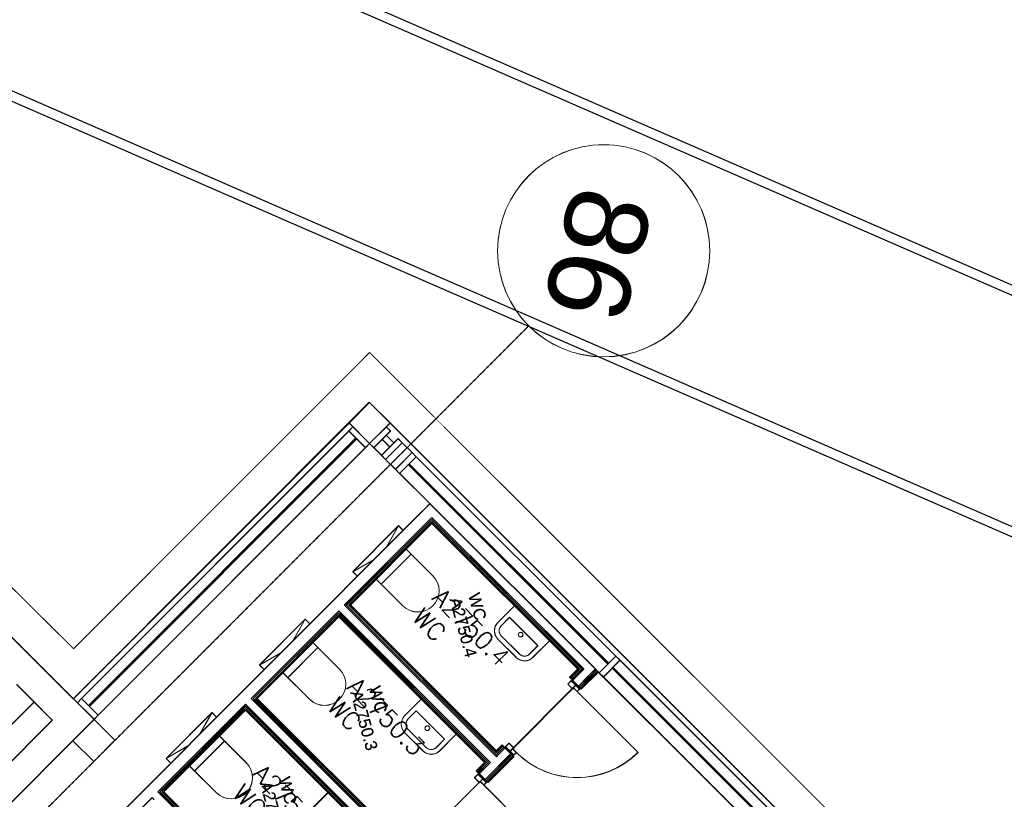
# Model space of a CAD drawing. Header units: millimetres. Extents: x 1589461 to 1701858, y 2333614 to 2610588.
# Tile 47 of 50: x 1665960 to 1674313, y 2595440 to 2602053. Entities that reach past the tile are written whole.
import ezdxf
from ezdxf.enums import TextEntityAlignment as Align

# ---------------------------------------------------------------- set-up
doc = ezdxf.new("R2010")
doc.units = ezdxf.units.MM
doc.linetypes.add('zv001-h02-a-200-1-0001$0$Dash', pattern=[4, 2, -2])
doc.linetypes.add('zv001-h02-a-200-1-0001$0$Grid Line', pattern=[22.225, 12.7, -3.175, 3.175, -3.175])
for name, color, linetype in [('_grå hatch fotavtrykk', 7, 'Continuous'), ('isy-zv001-h02$0$A861 soner eks', 255, 'Continuous'), ('isy-zv001-h02$0$A862-B-T', 255, 'Continuous'), ('isy-zv001-h02$0$A862-N-RLin', 255, 'Continuous'), ('isy-zv001-h02$0$A862-N-T', 255, 'Continuous'), ('isy-zv001-h02$0$A862-NA', 255, 'Continuous'), ('isy-zv001-h02$0$A862-NR', 255, 'Continuous')]:
    doc.layers.add(name, color=color, linetype=linetype)
for name, color, linetype, lineweight in [('zv001-h02-a-200-1-0001$0$20_Bygning generelt', 7, 'Continuous', 0), ('zv001-h02-a-200-1-0001$0$23_Yttervegg', 7, 'Continuous', 0), ('zv001-h02-a-200-1-0001$0$24_Dør', 7, 'Continuous', 0), ('zv001-h02-a-200-1-0001$0$24_Innervegg', 7, 'Continuous', 0), ('zv001-h02-a-200-1-0001$0$271_Fast inventar', 7, 'Continuous', 0), ('zv001-h02-a-200-1-0001$0$822_Akselinjer', 7, 'Continuous', 0), ('zv001-h02-a-200-1-0001$0$83_Tekst', 7, 'Continuous', 0)]:
    doc.layers.add(name, color=color, linetype=linetype, lineweight=lineweight)
doc.styles.add('isy-zv001-h02$0$ROMANS', font='romans.shx')
doc.styles.add('isy-zv001-h02$0$Standard', font='txt')
doc.styles.add('zv001-h02-a-200-1-0001$0$Arial_9', font='arial.ttf', dxfattribs={"height": 150})
doc.styles.add('zv001-h02-a-200-1-0001$0$ISOCPEUR', font='arial.ttf', dxfattribs={"height": 350})

# ---------------------------------------------------------------- blocks, each defined once
blk = doc.blocks.new('isy-zv001-h02$0$Arkiv_0.975_234', base_point=(302896.2, 40813.4))
at = {"linetype": 'Continuous', "style": 'isy-zv001-h02$0$Standard', "flags": 1}
for tag in ['floor_f', 'ROOM_WALLS_SURF', 'ROOM_DOORS_SURF', 'ROOM_WINDS_SURF', 'ROOM_BASELEV', 'ROOM_HEIGHT', 'ROOM_NET_AREA', 'ROOM_REDUCED_AREA', 'ROOM_CALC_AREA', 'ROOM_VOLUME']:
    blk.add_attdef(tag, text='', height=2000, dxfattribs=at).set_placement((302896.2, 39780.3), align=Align.BOTTOM_LEFT)
at = {"layer": 'isy-zv001-h02$0$A862-B-T', "linetype": 'Continuous', "style": 'isy-zv001-h02$0$Standard'}
blk.add_attdef('Bruttoareal', text='', height=2000, dxfattribs=at).set_placement((302896.2, 39780.3), align=Align.BOTTOM_LEFT)
at = {"layer": 'isy-zv001-h02$0$A862-N-T', "color": 2, "style": 'isy-zv001-h02$0$Standard'}
blk.add_attdef('Nettoareal', text='', height=125, dxfattribs=at).set_placement((302614.3, 40514.5), align=Align.BOTTOM_LEFT)
at = {"layer": 'isy-zv001-h02$0$A862-NA', "color": 1, "style": 'isy-zv001-h02$0$Standard'}
blk.add_attdef('ROOM_NAME', text='', height=125, dxfattribs=at).set_placement((302614.3, 40702), align=Align.BOTTOM_LEFT)
at = {"layer": 'isy-zv001-h02$0$A862-NR', "style": 'isy-zv001-h02$0$Standard'}
blk.add_attdef('ROOM_NUMBER', text='', height=125, dxfattribs=at).set_placement((302614.3, 40889.5), align=Align.BOTTOM_LEFT)

msp = doc.modelspace()

# ---------------------------------------------------------------- linework, layer by layer
at = {"layer": '_grå hatch fotavtrykk'}
for points in [[(1662902.2, 2602304.2), (1664639.2, 2604044.9), (1691795.8, 2592218.5)], [(1691296.4, 2590297.9), (1665082.3, 2601712.9), (1663038.2, 2599665.6), (1664646, 2598058.4), (1666413.6, 2596293.5), (1668924.8, 2598808.4), (1669012.7, 2598720.6), (1685599.5, 2582158.8), (1686903.1, 2577436.5), (1687443.6, 2575478.6)]]:
    msp.add_lwpolyline(points, dxfattribs=at)
at = {"layer": 'isy-zv001-h02$0$A862-N-RLin'}
for points in [[(1691775.3, 2592139.7), (1664657.5, 2603948.3), (1662862.2, 2602150.1)], [(1662385.6, 2600316.9), (1662980.8, 2599723), (1665054.6, 2601813.3), (1691316.6, 2590375.5)], [(1672646.3, 2594744.8), (1670869, 2596519.4), (1670724.6, 2596374.8), (1670717.5, 2596381.8), (1670686.5, 2596412.7), (1670114.7, 2595840.1), (1670144.8, 2595810), (1670152.7, 2595802.1), (1669933.2, 2595582.2), (1669926.1, 2595589.3), (1669895.1, 2595620.2), (1669323.3, 2595047.5)]]:
    msp.add_lwpolyline(points, dxfattribs=at)
for points in [[(1668765, 2597088.8), (1669457.8, 2597781), (1670695.8, 2596545.8), (1670632.2, 2596467.9), (1670683, 2596416.3), (1670111.2, 2595843.6), (1670052.8, 2595901.8), (1670004.2, 2595851.4)], [(1668666.4, 2596988.4), (1667974.5, 2596295.4), (1669212, 2595059.7), (1669261.4, 2595109.3), (1669268.5, 2595102.2), (1669319.8, 2595044), (1669891.6, 2595616.6), (1669841.2, 2595674.1), (1669833.3, 2595682), (1669903.9, 2595752.7)], [(1668420.6, 2594267.2), (1668470, 2594316.7), (1668477.1, 2594309.7), (1668528.6, 2594258.7), (1669100.5, 2594831.4), (1669049.8, 2594881.5), (1669041.9, 2594889.4), (1669112.6, 2594960.2), (1667875.1, 2596195.9), (1667183.1, 2595502.9)]]:
    msp.add_lwpolyline(points, close=True, dxfattribs=at)
at = {"layer": 'zv001-h02-a-200-1-0001$0$20_Bygning generelt', "flags": 128}
for points in [[(1662902, 2602303.2), (1664639.6, 2604043.6), (1691795.5, 2592217.4)], [(1662902.6, 2602305.5), (1664639.2, 2604044.9), (1691795.8, 2592218.5)], [(1691775.3, 2592139.9), (1664657.2, 2603949.6), (1662862.8, 2602152.4)], [(1691775.1, 2592138.9), (1664657.5, 2603948.3), (1662862.2, 2602150.1)], [(1691316.8, 2590376.3), (1665063.8, 2601809.3), (1662980.8, 2599723)], [(1691316.6, 2590375.3), (1665064.1, 2601808), (1662981.6, 2599722.1)], [(1691296.5, 2590298.1), (1665082, 2601714.3), (1663037.4, 2599666.5)], [(1691296.2, 2590297.1), (1665082.3, 2601712.9), (1663038.2, 2599665.6)]]:
    msp.add_lwpolyline(points, dxfattribs=at)
at = {"layer": 'zv001-h02-a-200-1-0001$0$23_Yttervegg', "linetype": 'zv001-h02-a-200-1-0001$0$Dash'}
for p, q in [((1666416.6, 2596715.2), (1662473, 2600653.1)), ((1666416.3, 2596716.6), (1662473.2, 2600653.8)), ((1668927.5, 2599231.5), (1666416.3, 2596716.6)), ((1668927.8, 2599230.1), (1666416.6, 2596715.2)), ((1686955.2, 2581230.4), (1668927.5, 2599231.5)), ((1686955.6, 2581229), (1668927.8, 2599230.1))]:
    msp.add_line(p, q, dxfattribs=at)
at = {"layer": 'zv001-h02-a-200-1-0001$0$23_Yttervegg'}
for p, q in [((1662385.5, 2600316.5), (1666404.6, 2596303.3)), ((1662385.7, 2600317.2), (1666404.2, 2596304.6)), ((1668754, 2598633.1), (1668927.8, 2598807.2)), ((1668754.3, 2598631.8), (1668928.1, 2598805.9)), ((1668927.8, 2598807.2), (1669101.9, 2598633.4)), ((1668928.1, 2598805.9), (1669102.2, 2598632.1)), ((1666416.6, 2596292.3), (1668754, 2598633.1)), ((1666417.4, 2596291.4), (1668754.3, 2598631.8)), ((1668928, 2598459.3), (1668754, 2598633.1)), ((1668928.4, 2598458), (1668754.3, 2598631.8)), ((1668928, 2598459.3), (1669101.9, 2598633.4)), ((1668928.4, 2598458), (1669102.2, 2598632.1)), ((1669101.9, 2598633.4), (1685570, 2582189.5)), ((1669102.2, 2598632.1), (1685569.6, 2582189.1)), ((1666484.5, 2596295.2), (1668751.2, 2598565.2)), ((1666485.3, 2596294.3), (1668751.5, 2598563.9)), ((1668786.5, 2598600.6), (1668751.2, 2598565.2)), ((1668751.2, 2598565.2), (1668892.7, 2598423.9)), ((1668786.9, 2598599.3), (1668751.5, 2598563.9)), ((1668751.5, 2598563.9), (1668893.1, 2598422.6)), ((1668928, 2598459.3), (1668786.5, 2598600.6)), ((1668928.4, 2598458), (1668786.9, 2598599.3)), ((1669069.3, 2598600.8), (1668928, 2598459.3)), ((1669069.7, 2598599.5), (1668928.4, 2598458)), ((1668963.4, 2598424), (1669104.7, 2598565.5)), ((1668963.8, 2598422.7), (1669105.1, 2598564.2)), ((1669069.4, 2598530.1), (1669034.1, 2598494.7)), ((1669069.8, 2598528.8), (1669034.4, 2598493.4)), ((1669104.7, 2598565.5), (1669069.3, 2598600.8)), ((1669134.9, 2598464.8), (1669069.4, 2598530.1)), ((1669105.1, 2598564.2), (1669069.7, 2598599.5)), ((1669135.2, 2598463.4), (1669069.8, 2598528.8)), ((1668811.3, 2598505.2), (1666544.6, 2596235.1)), ((1668811.7, 2598503.9), (1666545, 2596233.8)), ((1666551.7, 2596228), (1668818.4, 2598498.1)), ((1666552, 2596226.7), (1668818.8, 2598496.8)), ((1668818.4, 2598498.1), (1668811.3, 2598505.2)), ((1668818.8, 2598496.8), (1668811.7, 2598503.9)), ((1668892.7, 2598423.9), (1668928, 2598459.3)), ((1668893.1, 2598422.6), (1668928.4, 2598458)), ((1668928, 2598459.3), (1668963.4, 2598424)), ((1668928.4, 2598458), (1668963.8, 2598422.7)), ((1669170.2, 2598500.1), (1669028.9, 2598358.6)), ((1669170.5, 2598498.8), (1669029.2, 2598357.3)), ((1669034.1, 2598494.7), (1669099.5, 2598429.4)), ((1669034.4, 2598493.4), (1669099.9, 2598428.1)), ((1669205.6, 2598464.8), (1669064.3, 2598323.3)), ((1669064.3, 2598323.3), (1669205.6, 2598464.8)), ((1669205.9, 2598463.5), (1669064.6, 2598322)), ((1669064.6, 2598322), (1669205.9, 2598463.5)), ((1669099.5, 2598429.4), (1669134.9, 2598464.8)), ((1669099.9, 2598428.1), (1669135.2, 2598463.4)), ((1669205.6, 2598464.8), (1669170.2, 2598500.1)), ((1669205.9, 2598463.5), (1669170.5, 2598498.8)), ((1669288.7, 2598381.8), (1669205.6, 2598464.8)), ((1669289.1, 2598380.5), (1669205.9, 2598463.5)), ((1666626, 2596153.8), (1668892.2, 2598423.4)), ((1666626.3, 2596152.5), (1668893.1, 2598422.6)), ((1669029.2, 2598357.3), (1668963.8, 2598422.7)), ((1669028.9, 2598358.6), (1668964.3, 2598423.1)), ((1669028.9, 2598358.6), (1669064.3, 2598323.3)), ((1669029.2, 2598357.3), (1669064.6, 2598322)), ((1669147.4, 2598240.3), (1669288.7, 2598381.8)), ((1669288.7, 2598381.8), (1669147.4, 2598240.3)), ((1669147.8, 2598238.9), (1669289.1, 2598380.5)), ((1669289.1, 2598380.5), (1669147.8, 2598238.9)), ((1669324.1, 2598346.5), (1669288.7, 2598381.8)), ((1669324.5, 2598345.1), (1669289.1, 2598380.5)), ((1669064.3, 2598323.3), (1669147.4, 2598240.3)), ((1669064.6, 2598322), (1669147.8, 2598238.9)), ((1669182.8, 2598204.9), (1669324.1, 2598346.5)), ((1669183.1, 2598203.6), (1669324.5, 2598345.1)), ((1669264, 2598286.3), (1669257, 2598279.2)), ((1669257, 2598279.2), (1670950.3, 2596588.4)), ((1669264.4, 2598285), (1669257.3, 2598277.9)), ((1669257.3, 2598277.9), (1670950.7, 2596587.1)), ((1670957.4, 2596595.5), (1669264, 2598286.3)), ((1670957.8, 2596594.1), (1669264.4, 2598285)), ((1669324.1, 2598346.5), (1671017.5, 2596655.6)), ((1669324.5, 2598345.1), (1671017, 2596655.1)), ((1669147.4, 2598240.3), (1669182.8, 2598204.9)), ((1669147.8, 2598238.9), (1669183.1, 2598203.6)), ((1669183.1, 2598203.6), (1669439.2, 2597948)), ((1669183.6, 2598204.1), (1669439.6, 2597948.4)), ((1671017.5, 2596655.6), (1670876.1, 2596514.1)), ((1671017.8, 2596654.3), (1670876.5, 2596512.8)), ((1670911.5, 2596478.8), (1671052.8, 2596620.3)), ((1670911.9, 2596477.4), (1671053.2, 2596619)), ((1671052.8, 2596620.3), (1671017.5, 2596655.6)), ((1671053.2, 2596619), (1671017.8, 2596654.3)), ((1671052.8, 2596620.3), (1672746.9, 2594928.7)), ((1671053.2, 2596619), (1672746.4, 2594928.2)), ((1670869.1, 2596521.1), (1670876.1, 2596514.1)), ((1670869.4, 2596519.8), (1670876.5, 2596512.8)), ((1670876.1, 2596514.1), (1670911.5, 2596478.8)), ((1670950.3, 2596588.4), (1670957.4, 2596595.5)), ((1670950.7, 2596587.1), (1670957.8, 2596594.1)), ((1670992.8, 2596560.1), (1670985.7, 2596553.1)), ((1670985.7, 2596553.1), (1672679.8, 2594861.5)), ((1670993.1, 2596558.8), (1670986.1, 2596551.7)), ((1670986.1, 2596551.7), (1672680.1, 2594860.2)), ((1672686.8, 2594868.6), (1670992.8, 2596560.1)), ((1672687.2, 2594867.2), (1670993.1, 2596558.8)), ((1670876.5, 2596512.8), (1670911.9, 2596477.4)), ((1670911.9, 2596477.4), (1672605.9, 2594785.9)), ((1670912.4, 2596477.9), (1672605.6, 2594787.2)), ((1666484.5, 2596295.2), (1666449.1, 2596259.8)), ((1666484.8, 2596293.8), (1666449.5, 2596258.5)), ((1666626, 2596153.8), (1666484.5, 2596295.2)), ((1666626.3, 2596152.5), (1666484.8, 2596293.8)), ((1666449.1, 2596259.8), (1666590.7, 2596118.5)), ((1666544.6, 2596235.1), (1666551.7, 2596228)), ((1666545, 2596233.8), (1666552, 2596226.7)), ((1666590.7, 2596118.5), (1666626, 2596153.8)), ((1666591, 2596117.1), (1666626.3, 2596152.5))]:
    msp.add_line(p, q, dxfattribs=at)
at = {"layer": 'zv001-h02-a-200-1-0001$0$24_Dør'}
for p, q in [((1670639.3, 2596446.7), (1670609.6, 2596417)), ((1670639.7, 2596445.4), (1670610, 2596415.7)), ((1670710.1, 2596376.1), (1670639.3, 2596446.7)), ((1670710.4, 2596374.7), (1670639.7, 2596445.4)), ((1670652.1, 2596374.6), (1670609.6, 2596417)), ((1670652.4, 2596373.3), (1670610, 2596415.7)), ((1670652.1, 2596374.6), (1670660.6, 2596383.1)), ((1670652.4, 2596373.3), (1670660.9, 2596381.8)), ((1670688.9, 2596354.8), (1670660.6, 2596383.1)), ((1670689.2, 2596353.5), (1670660.9, 2596381.8)), ((1670688.9, 2596354.8), (1670710.1, 2596376.1)), ((1670688.9, 2596354.8), (1671205.4, 2595839)), ((1670689.2, 2596353.5), (1670710.4, 2596374.7)), ((1670689.2, 2596353.5), (1671205.8, 2595837.7)), ((1670081.1, 2595887.7), (1670110.8, 2595917.4)), ((1670151.9, 2595817), (1670081.1, 2595887.7)), ((1670081.5, 2595886.4), (1670111.1, 2595916.1)), ((1670152.2, 2595815.7), (1670081.5, 2595886.4)), ((1670153.2, 2595875), (1670110.8, 2595917.4)), ((1670153.6, 2595873.7), (1670111.1, 2595916.1)), ((1670153.2, 2595875), (1670144.8, 2595866.5)), ((1670173.1, 2595838.3), (1670144.8, 2595866.5)), ((1670153.6, 2595873.7), (1670145.1, 2595865.2)), ((1670173.4, 2595836.9), (1670145.1, 2595865.2)), ((1670173.1, 2595838.3), (1670151.9, 2595817)), ((1670173.4, 2595836.9), (1670152.2, 2595815.7)), ((1669847.9, 2595654.2), (1669818.2, 2595624.5)), ((1669860.7, 2595582.1), (1669818.2, 2595624.5)), ((1669848.3, 2595652.8), (1669818.6, 2595623.1)), ((1669861.1, 2595580.7), (1669818.6, 2595623.1)), ((1669918.7, 2595583.5), (1669847.9, 2595654.2)), ((1669919, 2595582.2), (1669848.3, 2595652.8)), ((1669860.7, 2595582.1), (1669869.2, 2595590.5)), ((1669861.1, 2595580.7), (1669869.5, 2595589.2)), ((1669897.5, 2595562.3), (1669869.2, 2595590.5)), ((1669897.8, 2595561), (1669869.5, 2595589.2)), ((1669897.5, 2595562.3), (1669918.7, 2595583.5)), ((1669897.5, 2595562.3), (1670414.1, 2595046.5)), ((1669897.8, 2595561), (1669919, 2595582.2)), ((1669897.8, 2595561), (1670414.4, 2595045.2))]:
    msp.add_line(p, q, dxfattribs=at)
for centre in [(1670688.9, 2596354.8), (1670689.2, 2596353.5)]:
    msp.add_arc(centre, 730, 225.04238, 315.04238, dxfattribs=at)
at = {"layer": 'zv001-h02-a-200-1-0001$0$24_Innervegg'}
for p, q in [((1669439.6, 2597948.4), (1669390.2, 2597898.9)), ((1669440, 2597947.1), (1669390.5, 2597897.6)), ((1670844.3, 2596545.9), (1669439.6, 2597948.4)), ((1670844.7, 2596544.6), (1669440, 2597947.1)), ((1666274.2, 2594778.3), (1669372.5, 2597881.2)), ((1666274.5, 2594776.9), (1669372.9, 2597879.9)), ((1669390.2, 2597898.9), (1669372.5, 2597881.2)), ((1669390.5, 2597897.6), (1669372.9, 2597879.9)), ((1668715.5, 2597088.8), (1669439.7, 2597814.1)), ((1668715.9, 2597087.5), (1669440.1, 2597812.8)), ((1668732.5, 2597088.8), (1669448.2, 2597805.6)), ((1668732.8, 2597087.5), (1669448.6, 2597804.3)), ((1669457.4, 2597796.4), (1668750.9, 2597088.8)), ((1669457.8, 2597795.1), (1668751.2, 2597087.5)), ((1669450.4, 2597789.4), (1668757.9, 2597095.9)), ((1669450.7, 2597788), (1668758.3, 2597094.6)), ((1668765, 2597088.8), (1669457.4, 2597782.3)), ((1668765.4, 2597087.5), (1669457.8, 2597781)), ((1669439.7, 2597814.1), (1669448.9, 2597823.3)), ((1669440.1, 2597812.8), (1669449.3, 2597822)), ((1669448.2, 2597805.6), (1669457.4, 2597814.8)), ((1669448.6, 2597804.3), (1669457.8, 2597813.5)), ((1669448.9, 2597823.3), (1669457.4, 2597831.8)), ((1669449.3, 2597822), (1669457.8, 2597830.5)), ((1669457.4, 2597796.4), (1669450.4, 2597789.4)), ((1669457.8, 2597795.1), (1669450.7, 2597788)), ((1670745.3, 2596545.8), (1669457.4, 2597831.8)), ((1670728.3, 2596545.8), (1669457.4, 2597814.8)), ((1669457.4, 2597796.4), (1670709.9, 2596545.8)), ((1670709.9, 2596545.8), (1669457.4, 2597796.4)), ((1669457.4, 2597782.3), (1670695.8, 2596545.8)), ((1670745.7, 2596544.5), (1669457.8, 2597830.5)), ((1670728.7, 2596544.5), (1669457.8, 2597813.5)), ((1669457.8, 2597795.1), (1670710.3, 2596544.5)), ((1670710.3, 2596544.5), (1669457.8, 2597795.1)), ((1669457.8, 2597781), (1670696.2, 2596544.4)), ((1667924.1, 2596296.2), (1668666, 2597039.2)), ((1667924.5, 2596294.9), (1668666.4, 2597037.9)), ((1667941.1, 2596296.2), (1668666.1, 2597022.3)), ((1667941.5, 2596294.9), (1668666.4, 2597020.9)), ((1668674.5, 2597030.8), (1668666, 2597039.2)), ((1668675.3, 2597013.1), (1668666.1, 2597022.3)), ((1668674.9, 2597029.4), (1668666.4, 2597037.9)), ((1668675.6, 2597011.8), (1668666.4, 2597020.9)), ((1668683.7, 2597021.6), (1668674.5, 2597030.8)), ((1668684.1, 2597020.3), (1668674.9, 2597029.4)), ((1669953.9, 2595753.3), (1668683.7, 2597021.6)), ((1669954.3, 2595751.9), (1668684.1, 2597020.3)), ((1668724, 2597080.3), (1668715.5, 2597088.8)), ((1668724.4, 2597079), (1668715.9, 2597087.5)), ((1668733.2, 2597071.1), (1668724, 2597080.3)), ((1668733.6, 2597069.8), (1668724.4, 2597079)), ((1668741.7, 2597079.6), (1668732.5, 2597088.8)), ((1668742, 2597078.3), (1668732.8, 2597087.5)), ((1670003.4, 2595802.8), (1668733.2, 2597071.1)), ((1670003.7, 2595801.5), (1668733.6, 2597069.8)), ((1670003.4, 2595819.8), (1668741.7, 2597079.6)), ((1670003.7, 2595818.4), (1668742, 2597078.3)), ((1668757.9, 2597095.9), (1668750.9, 2597088.8)), ((1670003.4, 2595838.1), (1668750.9, 2597088.8)), ((1668750.9, 2597088.8), (1670003.4, 2595838.1)), ((1668758.3, 2597094.6), (1668751.2, 2597087.5)), ((1670003.7, 2595836.8), (1668751.2, 2597087.5)), ((1668751.2, 2597087.5), (1670003.7, 2595836.8)), ((1670003.3, 2595852.3), (1668765, 2597088.8)), ((1670003.7, 2595851), (1668765.4, 2597087.5)), ((1668666.1, 2597003.9), (1667959.5, 2596296.3)), ((1668659, 2596996.8), (1667959.5, 2596296.3)), ((1668666.4, 2597002.6), (1667959.8, 2596294.9)), ((1668659.4, 2596995.5), (1667959.8, 2596294.9)), ((1667973.6, 2596296.3), (1668666.1, 2596989.7)), ((1667974, 2596294.9), (1668666.4, 2596988.4)), ((1668666.1, 2597003.9), (1668659, 2596996.8)), ((1668666.4, 2597002.6), (1668659.4, 2596995.5)), ((1668666.1, 2597003.9), (1669918.6, 2595753.2)), ((1669918.6, 2595753.2), (1668666.1, 2597003.9)), ((1668666.1, 2596989.7), (1669904.4, 2595753.2)), ((1668666.4, 2597002.6), (1669918.9, 2595751.9)), ((1669918.9, 2595751.9), (1668666.4, 2597002.6)), ((1668666.4, 2596988.4), (1669904.8, 2595751.9)), ((1669937, 2595753.2), (1668675.3, 2597013.1)), ((1669937.3, 2595751.9), (1668675.6, 2597011.8)), ((1670695.8, 2596545.8), (1670625.1, 2596475)), ((1670696.2, 2596544.4), (1670625.5, 2596473.7)), ((1670709.9, 2596545.8), (1670632.2, 2596467.9)), ((1670632.2, 2596467.9), (1670702.9, 2596538.7)), ((1670710.3, 2596544.5), (1670632.6, 2596466.6)), ((1670632.6, 2596466.6), (1670703.2, 2596537.4)), ((1670719.1, 2596536.6), (1670641.4, 2596458.8)), ((1670719.5, 2596535.3), (1670641.8, 2596457.4)), ((1670727.6, 2596528.1), (1670649.9, 2596450.3)), ((1670728, 2596526.8), (1670650.3, 2596448.9)), ((1670702.9, 2596538.7), (1670709.9, 2596545.8)), ((1670703.2, 2596537.4), (1670710.3, 2596544.5)), ((1670862, 2596528.2), (1670717.1, 2596383.1)), ((1670862.3, 2596526.9), (1670717.5, 2596381.8)), ((1670728.3, 2596545.8), (1670719.1, 2596536.6)), ((1670728.7, 2596544.5), (1670719.5, 2596535.3)), ((1670724.2, 2596376.1), (1670869.1, 2596521.1)), ((1670724.6, 2596374.8), (1670869.4, 2596519.8)), ((1670736.8, 2596537.3), (1670727.6, 2596528.1)), ((1670737.2, 2596536), (1670728, 2596526.8)), ((1670745.3, 2596545.8), (1670736.8, 2596537.3)), ((1670745.7, 2596544.5), (1670737.2, 2596536)), ((1670852.8, 2596537.4), (1670785.7, 2596470.2)), ((1670853.1, 2596536.1), (1670786, 2596468.8)), ((1670844.3, 2596545.9), (1670794.8, 2596496.3)), ((1670794.9, 2596461), (1670862, 2596528.2)), ((1670844.7, 2596544.6), (1670795.2, 2596495)), ((1670795.2, 2596459.7), (1670862.3, 2596526.9)), ((1670852.8, 2596537.4), (1670844.3, 2596545.9)), ((1670853.1, 2596536.1), (1670844.7, 2596544.6)), ((1670862, 2596528.2), (1670852.8, 2596537.4)), ((1670862.3, 2596526.9), (1670853.1, 2596536.1)), ((1670869.1, 2596521.1), (1670862, 2596528.2)), ((1670869.4, 2596519.8), (1670862.3, 2596526.9)), ((1670625.1, 2596475), (1670632.2, 2596467.9)), ((1670625.5, 2596473.7), (1670632.6, 2596466.6)), ((1670632.2, 2596467.9), (1670717.1, 2596383.1)), ((1670632.6, 2596466.6), (1670717.5, 2596381.8)), ((1670777.2, 2596478.7), (1670699.4, 2596400.8)), ((1670777.5, 2596477.3), (1670699.8, 2596399.5)), ((1670785.7, 2596470.2), (1670707.9, 2596392.3)), ((1670786, 2596468.8), (1670708.3, 2596391)), ((1670717.1, 2596383.1), (1670794.9, 2596461)), ((1670717.5, 2596381.8), (1670795.2, 2596459.7)), ((1670794.8, 2596496.3), (1670777.2, 2596478.7)), ((1670795.2, 2596495), (1670777.5, 2596477.3)), ((1665933.7, 2596414.1), (1665996.5, 2596351.4)), ((1665996.5, 2596351.4), (1665933.7, 2596414.1)), ((1665934, 2596412.8), (1665996.9, 2596350)), ((1665996.9, 2596350), (1665934, 2596412.8)), ((1666005.7, 2596342.2), (1665996.5, 2596351.4)), ((1666006.1, 2596340.9), (1665996.9, 2596350)), ((1670717.1, 2596383.1), (1670724.2, 2596376.1)), ((1670717.5, 2596381.8), (1670724.6, 2596374.8)), ((1666081.4, 2596266.6), (1664437.2, 2594619.9)), ((1666081.8, 2596265.3), (1664437.6, 2594618.6)), ((1666014.2, 2596333.7), (1666005.7, 2596342.2)), ((1666014.6, 2596332.4), (1666006.1, 2596340.9)), ((1666081.4, 2596266.6), (1666014.2, 2596333.7)), ((1666081.8, 2596265.3), (1666014.6, 2596332.4)), ((1666081.4, 2596266.6), (1666224.6, 2596123.7)), ((1666081.8, 2596265.3), (1666224.9, 2596122.3)), ((1666416.6, 2596292.3), (1666404.2, 2596304.6)), ((1666416.9, 2596291), (1666404.6, 2596303.3)), ((1666416.6, 2596292.3), (1666590.7, 2596118.5)), ((1666416.9, 2596291), (1666591, 2596117.1)), ((1667932.6, 2596287.8), (1667924.1, 2596296.2)), ((1667933, 2596286.4), (1667924.5, 2596294.9)), ((1667941.8, 2596278.6), (1667932.6, 2596287.8)), ((1667942.2, 2596277.2), (1667933, 2596286.4)), ((1667950.3, 2596287.1), (1667941.1, 2596296.2)), ((1667950.7, 2596285.7), (1667941.5, 2596294.9)), ((1667941.8, 2596278.6), (1669194.3, 2595027.9)), ((1667942.2, 2596277.2), (1669194.7, 2595026.6)), ((1667950.3, 2596287.1), (1669202.8, 2595036.4)), ((1667950.7, 2596285.7), (1669203.2, 2595035.1)), ((1669212, 2595045.6), (1667959.5, 2596296.3)), ((1667959.5, 2596296.3), (1667966.6, 2596289.2)), ((1669212.3, 2595044.3), (1667959.8, 2596294.9)), ((1667959.8, 2596294.9), (1667966.9, 2596287.9)), ((1667966.6, 2596289.2), (1669212, 2595045.6)), ((1667966.9, 2596287.9), (1669212.3, 2595044.3)), ((1669212, 2595059.7), (1667973.6, 2596296.3)), ((1669212.3, 2595058.4), (1667974, 2596294.9)), ((1666449.5, 2596258.5), (1666591, 2596117.1)), ((1667132.8, 2595503.7), (1667874.7, 2596246.7)), ((1667133.1, 2595502.4), (1667875, 2596245.4)), ((1667149.7, 2595503.7), (1667874.7, 2596229.7)), ((1667150.1, 2595502.4), (1667875, 2596228.4)), ((1667874.7, 2596211.3), (1667168.1, 2595503.7)), ((1667875, 2596210), (1667168.5, 2595502.4)), ((1667867.6, 2596204.3), (1667175.2, 2595510.8)), ((1667868, 2596202.9), (1667175.5, 2595509.5)), ((1667182.2, 2595503.7), (1667874.7, 2596197.2)), ((1667182.6, 2595502.4), (1667875.1, 2596195.9)), ((1667874.7, 2596211.3), (1667867.6, 2596204.3)), ((1667875, 2596210), (1667868, 2596202.9)), ((1667883.2, 2596238.2), (1667874.7, 2596246.7)), ((1667883.9, 2596220.5), (1667874.7, 2596229.7)), ((1667874.7, 2596211.3), (1669127.2, 2594960.7)), ((1669127.2, 2594960.7), (1667874.7, 2596211.3)), ((1667874.7, 2596197.2), (1669113.1, 2594960.7)), ((1667883.5, 2596236.9), (1667875, 2596245.4)), ((1667884.2, 2596219.2), (1667875, 2596228.4)), ((1667875, 2596210), (1669127.6, 2594959.4)), ((1669127.6, 2594959.4), (1667875, 2596210)), ((1667875.1, 2596195.9), (1669113.4, 2594959.4)), ((1667892.4, 2596229), (1667883.2, 2596238.2)), ((1667892.7, 2596227.7), (1667883.5, 2596236.9)), ((1667883.9, 2596220.5), (1669136.4, 2594969.9)), ((1667884.2, 2596219.2), (1669136.7, 2594968.6)), ((1667892.4, 2596229), (1669144.9, 2594978.4)), ((1667892.7, 2596227.7), (1669145.2, 2594977.1)), ((1666236.4, 2596111.8), (1664556.8, 2594429.8)), ((1666236.8, 2596110.5), (1664557.2, 2594428.5)), ((1666236.8, 2596110.5), (1666224.9, 2596122.3)), ((1666236.4, 2596111.8), (1666225.4, 2596122.8)), ((1666590.7, 2596118.5), (1666500.6, 2596028.2)), ((1666591, 2596117.1), (1666500.9, 2596026.9)), ((1666591, 2596117.1), (1666767.9, 2595940.5)), ((1666591.5, 2596117.6), (1666767.6, 2595941.8)), ((1666500.6, 2596028.2), (1664730.9, 2594256)), ((1666500.9, 2596026.9), (1664731.3, 2594254.7)), ((1666587.7, 2595760.1), (1666410.8, 2595936.7)), ((1666587.4, 2595761.4), (1666411.3, 2595937.2)), ((1666587.4, 2595761.4), (1666767.6, 2595941.8)), ((1666587.7, 2595760.1), (1666767.9, 2595940.5)), ((1670052.8, 2595901.8), (1670003.3, 2595852.3)), ((1670059.9, 2595894.8), (1670003.4, 2595838.1)), ((1670003.4, 2595838.1), (1670010.4, 2595845.2)), ((1670053.2, 2595900.5), (1670003.7, 2595851)), ((1670060.2, 2595893.4), (1670003.7, 2595836.8)), ((1670010.4, 2595845.2), (1670059.9, 2595894.8)), ((1670010.8, 2595843.9), (1670060.2, 2595893.4)), ((1670069.1, 2595885.6), (1670012.6, 2595829)), ((1670069.4, 2595884.2), (1670012.9, 2595827.6)), ((1670077.6, 2595877.1), (1670021, 2595820.5)), ((1670077.9, 2595875.8), (1670021.4, 2595819.2)), ((1670059.9, 2595894.8), (1670052.8, 2595901.8)), ((1670060.2, 2595893.4), (1670053.2, 2595900.5)), ((1670144.8, 2595810), (1670059.9, 2595894.8)), ((1670145.2, 2595808.6), (1670060.2, 2595893.4)), ((1670127.1, 2595827.6), (1669908.1, 2595608.3)), ((1670127.5, 2595826.3), (1669908.4, 2595606.9)), ((1670135.6, 2595819.2), (1669916.5, 2595599.8)), ((1670136, 2595817.8), (1669916.9, 2595598.4)), ((1669925.7, 2595590.6), (1670144.8, 2595810)), ((1670144.8, 2595810), (1669925.7, 2595590.6)), ((1669926.1, 2595589.3), (1670145.2, 2595808.6)), ((1670145.2, 2595808.6), (1669926.1, 2595589.3)), ((1669932.8, 2595583.5), (1670151.9, 2595802.9)), ((1669933.2, 2595582.2), (1670152.2, 2595801.6)), ((1670003.4, 2595819.8), (1670012.6, 2595829)), ((1670012.6, 2595829), (1670003.4, 2595819.8)), ((1670003.4, 2595802.8), (1670011.9, 2595811.3)), ((1670011.9, 2595811.3), (1670003.4, 2595802.8)), ((1670003.7, 2595836.8), (1670010.8, 2595843.9)), ((1670003.7, 2595818.4), (1670012.9, 2595827.6)), ((1670012.9, 2595827.6), (1670003.7, 2595818.4)), ((1670003.7, 2595801.5), (1670012.2, 2595810)), ((1670012.2, 2595810), (1670003.7, 2595801.5)), ((1670021, 2595820.5), (1670011.9, 2595811.3)), ((1670021.4, 2595819.2), (1670012.2, 2595810)), ((1670151.9, 2595802.9), (1670144.8, 2595810)), ((1670152.2, 2595801.6), (1670145.2, 2595808.6)), ((1669904.4, 2595753.2), (1669833.8, 2595682.4)), ((1669833.8, 2595682.4), (1669840.8, 2595675.4)), ((1669904.8, 2595751.9), (1669834.1, 2595681.1)), ((1669834.1, 2595681.1), (1669841.2, 2595674.1)), ((1669918.6, 2595753.2), (1669840.8, 2595675.4)), ((1669840.8, 2595675.4), (1669911.5, 2595746.2)), ((1669918.9, 2595751.9), (1669841.2, 2595674.1)), ((1669841.2, 2595674.1), (1669911.9, 2595744.8)), ((1669927.8, 2595744), (1669850, 2595666.2)), ((1669928.1, 2595742.7), (1669850.4, 2595664.9)), ((1669936.3, 2595735.6), (1669858.5, 2595657.7)), ((1669936.6, 2595734.2), (1669858.9, 2595656.4)), ((1669911.5, 2595746.2), (1669918.6, 2595753.2)), ((1669911.9, 2595744.8), (1669918.9, 2595751.9)), ((1669927.8, 2595744), (1669937, 2595753.2)), ((1669937, 2595753.2), (1669927.8, 2595744)), ((1669928.1, 2595742.7), (1669937.3, 2595751.9)), ((1669937.3, 2595751.9), (1669928.1, 2595742.7)), ((1669945.4, 2595744.8), (1669936.3, 2595735.6)), ((1669945.8, 2595743.4), (1669936.6, 2595734.2)), ((1669945.4, 2595744.8), (1669953.9, 2595753.3)), ((1669953.9, 2595753.3), (1669945.4, 2595744.8)), ((1669945.8, 2595743.4), (1669954.3, 2595751.9)), ((1669954.3, 2595751.9), (1669945.8, 2595743.4)), ((1669840.8, 2595675.4), (1669925.7, 2595590.6)), ((1669841.2, 2595674.1), (1669926.1, 2595589.3)), ((1669925.7, 2595590.6), (1669932.8, 2595583.5)), ((1669926.1, 2595589.3), (1669933.2, 2595582.2)), ((1666341.4, 2594711.1), (1667083.3, 2595454.2)), ((1666341.7, 2594709.8), (1667083.6, 2595452.8)), ((1667091.8, 2595445.7), (1667083.3, 2595454.2)), ((1667092.1, 2595444.3), (1667083.6, 2595452.8)), ((1667101, 2595436.5), (1667091.8, 2595445.7)), ((1667101.3, 2595435.2), (1667092.1, 2595444.3)), ((1667141.2, 2595495.2), (1667132.8, 2595503.7)), ((1667141.6, 2595493.9), (1667133.1, 2595502.4)), ((1667150.4, 2595486), (1667141.2, 2595495.2)), ((1667150.8, 2595484.7), (1667141.6, 2595493.9)), ((1667158.9, 2595494.5), (1667149.7, 2595503.7)), ((1667159.3, 2595493.2), (1667150.1, 2595502.4)), ((1667150.4, 2595486), (1668402.9, 2594235.4)), ((1667150.8, 2595484.7), (1668403.3, 2594234)), ((1667158.9, 2595494.5), (1668411.4, 2594243.9)), ((1667159.3, 2595493.2), (1668411.8, 2594242.5)), ((1667175.2, 2595510.8), (1667168.1, 2595503.7)), ((1667168.1, 2595503.7), (1668420.6, 2594253.1)), ((1668420.6, 2594253.1), (1667168.1, 2595503.7)), ((1667175.5, 2595509.5), (1667168.5, 2595502.4)), ((1667168.5, 2595502.4), (1668421, 2594251.7)), ((1668421, 2594251.7), (1667168.5, 2595502.4)), ((1668420.6, 2594267.2), (1667182.2, 2595503.7)), ((1668421, 2594265.9), (1667182.6, 2595502.4))]:
    msp.add_line(p, q, dxfattribs=at)
at = {"layer": 'zv001-h02-a-200-1-0001$0$271_Fast inventar'}
for p, q in [((1669173.9, 2597761.6), (1668785.3, 2597372.4)), ((1669174.3, 2597760.2), (1668785.7, 2597371)), ((1669068.5, 2597576.7), (1669173.9, 2597761.6)), ((1669071.1, 2597579.3), (1669174.3, 2597760.2)), ((1669213.5, 2597722), (1669173.9, 2597761.6)), ((1669213.1, 2597721.5), (1669174.3, 2597760.2)), ((1669026.5, 2597265.8), (1669280.9, 2597520.5)), ((1669026.9, 2597264.5), (1669281.2, 2597519.2)), ((1669238.8, 2597561.6), (1669465.2, 2597335.5)), ((1669465.2, 2597335.5), (1669238.8, 2597561.6)), ((1669239.2, 2597562.1), (1669464.8, 2597336.8)), ((1669464.8, 2597336.8), (1669239.2, 2597562.1)), ((1668785.3, 2597372.4), (1668970, 2597478.1)), ((1668785.7, 2597371), (1668966.4, 2597474.5)), ((1668785.3, 2597372.4), (1668824.9, 2597332.8)), ((1668785.7, 2597371), (1668824.4, 2597332.3)), ((1669210.8, 2597080.7), (1668984.4, 2597306.8)), ((1668984.4, 2597306.8), (1669210.8, 2597080.7)), ((1669210.5, 2597082.1), (1668984.9, 2597307.3)), ((1668984.9, 2597307.3), (1669210.5, 2597082.1)), ((1670016.7, 2596941.2), (1670157.5, 2597082.3)), ((1670017, 2596939.9), (1670158.4, 2597081.4)), ((1668382.5, 2596969), (1667993.9, 2596579.8)), ((1668382.9, 2596967.7), (1667994.3, 2596578.5)), ((1668277.1, 2596784.2), (1668382.5, 2596969)), ((1668279.7, 2596786.8), (1668382.9, 2596967.7)), ((1668422.2, 2596929.5), (1668382.5, 2596969)), ((1668421.7, 2596929), (1668382.9, 2596967.7)), ((1670045, 2596913), (1670115.6, 2596983.7)), ((1670045.4, 2596911.7), (1670116, 2596982.4)), ((1670115.6, 2596983.7), (1670356.3, 2596743.5)), ((1670116, 2596982.4), (1670356.6, 2596742.2)), ((1668447.4, 2596769.1), (1668673.8, 2596542.9)), ((1668673.8, 2596542.9), (1668447.4, 2596769.1)), ((1668447.9, 2596769.5), (1668673.5, 2596544.3)), ((1668673.5, 2596544.3), (1668447.9, 2596769.5)), ((1670172.5, 2596644.4), (1670016.8, 2596799.8)), ((1670172.8, 2596643.1), (1670017.2, 2596798.5)), ((1670200.7, 2596672.7), (1670045.1, 2596828.1)), ((1670201.1, 2596671.4), (1670045.4, 2596826.8)), ((1670454.7, 2596785.5), (1670313.9, 2596644.5)), ((1670455.6, 2596784.7), (1670314.3, 2596643.2)), ((1667993.9, 2596579.8), (1668178.6, 2596685.6)), ((1667994.3, 2596578.5), (1668175.1, 2596682)), ((1668235.1, 2596473.2), (1668489.5, 2596728)), ((1668235.5, 2596471.9), (1668489.9, 2596726.7)), ((1670356.3, 2596743.5), (1670285.6, 2596672.7)), ((1670356.6, 2596742.2), (1670286, 2596671.4)), ((1667993.9, 2596579.8), (1668033.5, 2596540.3)), ((1667994.3, 2596578.5), (1668033.1, 2596539.8)), ((1668419.5, 2596288.2), (1668193, 2596514.3)), ((1668193, 2596514.3), (1668419.5, 2596288.2)), ((1668419.1, 2596289.5), (1668193.5, 2596514.8)), ((1668193.5, 2596514.8), (1668419.1, 2596289.5)), ((1669225.3, 2596148.7), (1669366.1, 2596289.7)), ((1669225.7, 2596147.4), (1669367, 2596288.9)), ((1669367, 2596288.9), (1669664.2, 2595992.1)), ((1669253.6, 2596120.4), (1669324.3, 2596191.2)), ((1669254, 2596119.1), (1669324.6, 2596189.9)), ((1669324.3, 2596191.2), (1669564.9, 2595951)), ((1669324.6, 2596189.9), (1669565.2, 2595949.6)), ((1667591.2, 2596176.5), (1667202.5, 2595787.3)), ((1667591.5, 2596175.2), (1667202.9, 2595786)), ((1667485.7, 2595991.6), (1667591.2, 2596176.5)), ((1667488.3, 2595994.2), (1667591.5, 2596175.2)), ((1667630.8, 2596136.9), (1667591.2, 2596176.5)), ((1667630.3, 2596136.4), (1667591.5, 2596175.2)), ((1669409.4, 2595880.1), (1669253.7, 2596035.6)), ((1669409.7, 2595878.8), (1669254, 2596034.2)), ((1667443.7, 2595680.7), (1667698.1, 2595935.4)), ((1667444.1, 2595679.4), (1667698.5, 2595934.1)), ((1667656, 2595976.5), (1667882.5, 2595750.4)), ((1667882.5, 2595750.4), (1667656, 2595976.5)), ((1667656.5, 2595977), (1667882.1, 2595751.7)), ((1667882.1, 2595751.7), (1667656.5, 2595977)), ((1669381.1, 2595851.8), (1669225.4, 2596007.3)), ((1669381.5, 2595850.5), (1669225.8, 2596005.9)), ((1669564.9, 2595951), (1669494.2, 2595880.2)), ((1669565.2, 2595949.6), (1669494.6, 2595878.9)), ((1669663.3, 2595993), (1669522.5, 2595851.9)), ((1669664.2, 2595992.1), (1669522.9, 2595850.6)), ((1667202.5, 2595787.3), (1667387.3, 2595893)), ((1667202.9, 2595786), (1667383.7, 2595889.4)), ((1667202.5, 2595787.3), (1667242.2, 2595747.7)), ((1667202.9, 2595786), (1667241.7, 2595747.2)), ((1667628.1, 2595495.7), (1667401.6, 2595721.8)), ((1667401.6, 2595721.8), (1667628.1, 2595495.7)), ((1667627.7, 2595497), (1667402.1, 2595722.2)), ((1667402.1, 2595722.2), (1667627.7, 2595497)), ((1668433.9, 2595356.1), (1668574.8, 2595497.2)), ((1668434.3, 2595354.8), (1668575.6, 2595496.3)), ((1668575.6, 2595496.3), (1668872.8, 2595199.6))]:
    msp.add_line(p, q, dxfattribs=at)
for centre in [(1670209.5, 2596837.1), (1670209.8, 2596835.8), (1669418.1, 2596044.5), (1669418.4, 2596043.2)]:
    msp.add_circle(centre, 20, dxfattribs=at)
for centre, radius, start, end in [((1669337.7, 2597209.4), 180, 225.0423, 45.0423), ((1669337.7, 2597209.4), 180, 225.0423, 45.0423), ((1669338, 2597208.1), 180, 225.0423, 45.0423), ((1669338, 2597208.1), 180, 225.0423, 45.0423), ((1670087.5, 2596870.6), 100, 135.04462, 225.04462), ((1670087.8, 2596869.3), 100, 135.04462, 225.04462), ((1670087.5, 2596870.6), 60, 135.04462, 225.04462), ((1670087.8, 2596869.3), 60, 135.04462, 225.04462), ((1670243.1, 2596715.1), 100, 225.04462, 315.04462), ((1670243.5, 2596713.8), 100, 225.04462, 315.04462), ((1670243.1, 2596715.1), 60, 225.04462, 315.04462), ((1670243.5, 2596713.8), 60, 225.04462, 315.04462), ((1668546.3, 2596416.9), 180, 225.0423, 45.0423), ((1668546.3, 2596416.9), 180, 225.0423, 45.0423), ((1668546.6, 2596415.6), 180, 225.0423, 45.0423), ((1668546.6, 2596415.6), 180, 225.0423, 45.0423), ((1669296.1, 2596078), 100, 135.04462, 225.04462), ((1669296.4, 2596076.7), 100, 135.04462, 225.04462), ((1669296.1, 2596078), 60, 135.04462, 225.04462), ((1669296.4, 2596076.7), 60, 135.04462, 225.04462), ((1669451.7, 2595922.6), 100, 225.04462, 315.04462), ((1669452.1, 2595921.3), 100, 225.04462, 315.04462), ((1669451.7, 2595922.6), 60, 225.04462, 315.04462), ((1669452.1, 2595921.3), 60, 225.04462, 315.04462), ((1667754.9, 2595624.4), 180, 225.0423, 45.0423), ((1667754.9, 2595624.4), 180, 225.0423, 45.0423), ((1667755.3, 2595623), 180, 225.0423, 45.0423), ((1667755.3, 2595623), 180, 225.0423, 45.0423)]:
    msp.add_arc(centre, radius, start, end, dxfattribs=at)
at = {"layer": 'zv001-h02-a-200-1-0001$0$822_Akselinjer', "color": 251, "linetype": 'zv001-h02-a-200-1-0001$0$Grid Line', "true_color": 0x636466}
for p, q in [((1670278.8, 2599455.5), (1659304.1, 2588464.7)), ((1670278.4, 2599456.8), (1659304.7, 2588467))]:
    msp.add_line(p, q, dxfattribs=at)
at = {"layer": 'zv001-h02-a-200-1-0001$0$822_Akselinjer', "color": 251, "ltscale": 200, "true_color": 0x636466}
for centre in [(1670914.3, 2600093.7), (1670914.7, 2600092.4)]:
    msp.add_circle(centre, 900, dxfattribs=at)

# ---------------------------------------------------------------- block references
at = {"layer": 'isy-zv001-h02$0$A861 soner eks', "linetype": 'Continuous'}
ref = msp.add_blockref('isy-zv001-h02$0$Arkiv_0.975_234', (1669526.4, 2596817.6), dxfattribs=dict(at, rotation=314.5267867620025))
ref.add_attrib('ROOM_NAME', 'WC', dxfattribs={"layer": 'isy-zv001-h02$0$A862-NA', "color": 1, "height": 150, "rotation": 314.52678, "style": 'isy-zv001-h02$0$ROMANS'}).set_placement((1669249.2, 2596940.4), align=Align.BOTTOM_LEFT)
ref.add_attrib('ROOM_NUMBER', 'A2750.4', dxfattribs={"layer": 'isy-zv001-h02$0$A862-NR', "height": 150, "rotation": 314.52678, "style": 'isy-zv001-h02$0$ROMANS'}).set_placement((1669416.9, 2597108.5), align=Align.BOTTOM_LEFT)
ref = msp.add_blockref('isy-zv001-h02$0$Arkiv_0.975_234', (1668805.5, 2596060.6), dxfattribs=dict(at, rotation=314.5267867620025))
ref.add_attrib('ROOM_NAME', 'WC', dxfattribs={"layer": 'isy-zv001-h02$0$A862-NA', "color": 1, "height": 150, "rotation": 314.52678, "style": 'isy-zv001-h02$0$ROMANS'}).set_placement((1668528.4, 2596183.4), align=Align.BOTTOM_LEFT)
ref.add_attrib('ROOM_NUMBER', 'A2750.3', dxfattribs={"layer": 'isy-zv001-h02$0$A862-NR', "height": 150, "rotation": 314.52678, "style": 'isy-zv001-h02$0$ROMANS'}).set_placement((1668696.1, 2596351.5), align=Align.BOTTOM_LEFT)
ref = msp.add_blockref('isy-zv001-h02$0$Arkiv_0.975_234', (1668001, 2595323.8), dxfattribs=dict(at, rotation=314.5267867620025))
ref.add_attrib('ROOM_NAME', 'WC', dxfattribs={"layer": 'isy-zv001-h02$0$A862-NA', "color": 1, "height": 150, "rotation": 314.52678, "style": 'isy-zv001-h02$0$ROMANS'}).set_placement((1667723.9, 2595446.6), align=Align.BOTTOM_LEFT)
ref.add_attrib('ROOM_NUMBER', 'A2750.2', dxfattribs={"layer": 'isy-zv001-h02$0$A862-NR', "height": 150, "rotation": 314.52678, "style": 'isy-zv001-h02$0$ROMANS'}).set_placement((1667891.5, 2595614.6), align=Align.BOTTOM_LEFT)

# ---------------------------------------------------------------- texts
at = {"layer": 'zv001-h02-a-200-1-0001$0$822_Akselinjer', "color": 251, "linetype": 'Continuous', "true_color": 0x636466, "char_height": 700, "width": 1188.497, "attachment_point": 1, "rotation": 255.43188, "style": 'zv001-h02-a-200-1-0001$0$ISOCPEUR'}
for insert in [(1671342.4, 2600499.4), (1671342.8, 2600498.1)]:
    msp.add_mtext('86', dxfattribs=dict(at, insert=insert))
at = {"layer": 'zv001-h02-a-200-1-0001$0$83_Tekst', "linetype": 'Continuous', "char_height": 100.07, "attachment_point": 1, "rotation": 285.43188, "style": 'zv001-h02-a-200-1-0001$0$Arial_9'}
for s, insert, width in [('WC', (1669858.7, 2597201.2), 793.692), ('WC', (1669861.7, 2597200.4), 793.692), ('A2750.4', (1669700.9, 2597164.2), 1146.69), ('A2750.4', (1669703.9, 2597163.4), 1146.69), ('A2750.3', (1668859.4, 2596374), 1146.69), ('WC', (1669017.2, 2596410.9), 793.692), ('WC', (1669020.2, 2596410.1), 793.692), ('A2750.3', (1668862.4, 2596373.2), 1146.69), ('WC', (1668249.5, 2595641.1), 793.692), ('WC', (1668252.6, 2595640.3), 793.692), ('A2750.2', (1668091.7, 2595604.1), 1146.69), ('A2750.2', (1668094.8, 2595603.3), 1146.69)]:
    msp.add_mtext(s, dxfattribs=dict(at, insert=insert, width=width))

doc.saveas('drawing.dxf')
